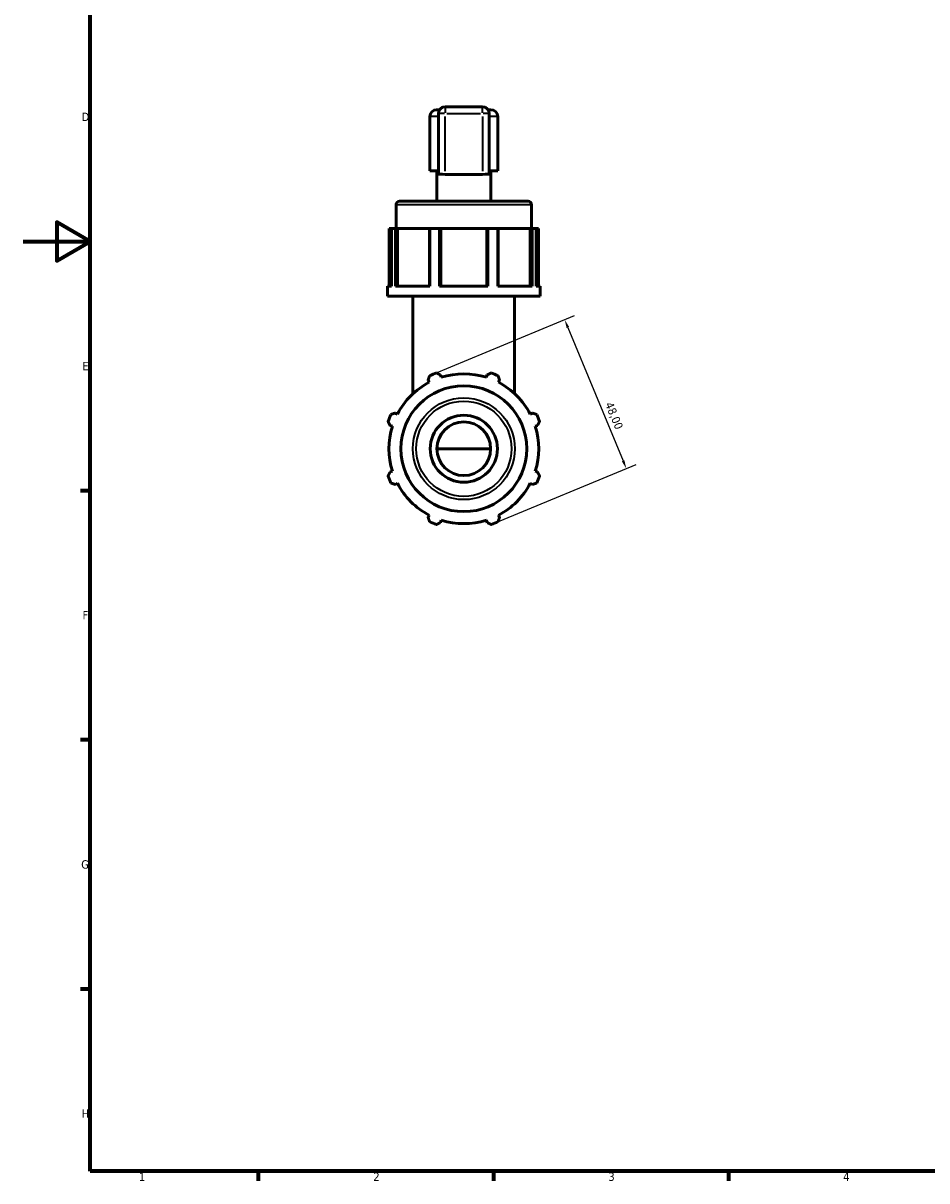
# Model space of a CAD drawing. Header units: millimetres. Extents: x 0 to 894, y 0 to 724.
# Tile 1 of 6: x 0 to 269, y 17 to 362. Entities that reach past the tile are written whole.
import ezdxf

# ---------------------------------------------------------------- set-up
doc = ezdxf.new("R2010")
doc.units = ezdxf.units.MM
for name, color, linetype, lineweight in [('Border (ISO)', 7, 'Continuous', 70), ('Dimension (ISO)', 7, 'Continuous', 25), ('Visible (ISO)', 7, 'Continuous', 50), ('Visible Narrow (ISO)', 7, 'Continuous', 35)]:
    doc.layers.add(name, color=color, linetype=linetype, lineweight=lineweight)
doc.styles.add('Note Text (ISO)', font='tahoma.ttf')
doc.dimstyles.new('Default (ISO)', dxfattribs={"dimtxt": 2.5, "dimasz": 2.5, "dimexe": 3.175, "dimexo": 0, "dimgap": 0.762, "dimtad": 1, "dimrnd": 1e-08, "dimzin": 0, "dimtxsty": 'Note Text (ISO)', "dimcen": 0.09, "dimdle": 10, "dimclrd": 256, "dimclre": 256, "dimclrt": 232, "dimazin": 0, "dimtfac": 1.40208, "dimtmove": 0, "dimatfit": 3, "dimfxl": 1, "dimtolj": 1, "dimtzin": 0, "dimlwd": -1, "dimlwe": -1, "dimarcsym": 0})

# ---------------------------------------------------------------- blocks, each defined once
blk = doc.blocks.new('Borders Default Border')
at = {"layer": 'Border (ISO)'}
for p, q in [((20, 222.75), (17.1, 222.75)), ((20, 148.5), (17.1, 148.5)), ((20, 74.25), (17.1, 74.25)), ((70.08, 20), (70.08, 17.1)), ((140.17, 20), (140.17, 17.1)), ((210.25, 20), (210.25, 17.1))]:
    blk.add_line(p, q, dxfattribs=at)
at = {"layer": 'Border (ISO)', "flags": 128}
for points in [[(20, 20), (20, 574), (821, 574), (821, 20), (20, 20)], [(0, 297), (20, 297), (10, 302.77), (10, 291.23), (20, 297)]]:
    blk.add_lwpolyline(points, dxfattribs=at)
at = {"layer": 'Border (ISO)', "color": 232, "true_color": 0xca0064, "char_height": 2.5, "attachment_point": 7, "style": 'Note Text (ISO)'}
for s, insert in [('D', (17.43, 332.88)), ('E', (17.64, 258.63)), ('F', (17.7, 184.38)), ('G', (17.31, 110.08)), ('H', (17.44, 35.88)), ('1', (34.48, 17.1)), ('2', (104.37, 17.1)), ('3', (174.43, 17.05)), ('4', (244.42, 17.1))]:
    blk.add_mtext(s, dxfattribs=dict(at, insert=insert))
blk = doc.blocks.new('*D10')
at = {"layer": 'Defpoints', "color": 0, "transparency": 16777216}
for p in [(122.16, 257.42), (179.78, 229.33), (140.52, 213.07)]:
    blk.add_point(p, dxfattribs=at)
at = {"layer": 'Dimension (ISO)', "transparency": 16777216}
for p, q in [((122.16, 257.42), (164.35, 274.9)), ((162.37, 271.37), (178.82, 231.64)), ((140.52, 213.07), (182.71, 230.55))]:
    blk.add_line(p, q, dxfattribs=at)
for points in [[(162.75, 271.53), (161.98, 271.21), (161.41, 273.68)], [(179.21, 231.8), (178.44, 231.48), (179.78, 229.33)]]:
    blk.add_solid(points, dxfattribs=at)
at = {"layer": 'Dimension (ISO)', "color": 232, "true_color": 0xca0064, "transparency": 16777216, "insert": (175.7, 249.48), "char_height": 2.5, "attachment_point": 1, "rotation": 292.5, "style": 'Note Text (ISO)'}
blk.add_mtext('\\A1;48,00', dxfattribs=at)

msp = doc.modelspace()

# ---------------------------------------------------------------- linework, layer by layer
at = {"layer": 'Visible (ISO)'}
for p, q in [((123.241, 336.247), (124.086, 336.247)), ((123.766, 335.16), (123.766, 317.078)), ((136.916, 337.16), (125.766, 337.16)), ((138.595, 336.247), (139.441, 336.247)), ((138.916, 317.078), (138.916, 335.16)), ((121.241, 318.067), (121.241, 334.247)), ((141.441, 318.067), (141.441, 334.247)), ((123.766, 318.067), (121.241, 318.067)), ((123.261, 308.977), (123.261, 318.067)), ((141.441, 318.067), (138.916, 318.067)), ((139.421, 308.977), (139.421, 318.067)), ((136.916, 317.009), (125.766, 317.009)), ((111.141, 300.897), (111.141, 307.967)), ((112.151, 308.977), (150.531, 308.977)), ((151.541, 300.897), (151.541, 307.967)), ((109.787, 300.897), (109.07, 300.897)), ((109.07, 300.897), (109.07, 283.727)), ((111.007, 300.897), (109.787, 300.897)), ((109.787, 283.727), (109.787, 300.897)), ((111.007, 300.897), (111.007, 283.727)), ((111.477, 300.897), (111.007, 300.897)), ((111.477, 300.897), (111.528, 300.897)), ((111.477, 283.727), (111.477, 300.897)), ((121.118, 300.897), (111.528, 300.897)), ((111.528, 300.897), (111.528, 283.727)), ((121.192, 300.897), (121.118, 300.897)), ((121.118, 300.897), (121.118, 283.727)), ((124.139, 300.897), (121.192, 300.897)), ((121.192, 283.727), (121.192, 300.897)), ((124.139, 300.897), (124.139, 283.727)), ((124.523, 300.897), (124.139, 300.897)), ((124.523, 283.727), (124.523, 300.897)), ((138.158, 300.897), (124.523, 300.897)), ((138.542, 300.897), (138.158, 300.897)), ((138.158, 300.897), (138.158, 283.727)), ((141.489, 300.897), (138.542, 300.897)), ((138.542, 283.727), (138.542, 300.897)), ((141.489, 300.897), (141.489, 283.727)), ((141.563, 300.897), (141.489, 300.897)), ((151.153, 300.897), (141.563, 300.897)), ((141.563, 283.727), (141.563, 300.897)), ((151.153, 300.897), (151.204, 300.897)), ((151.153, 300.897), (151.153, 283.727)), ((151.674, 300.897), (151.204, 300.897)), ((151.204, 300.897), (151.204, 283.727)), ((152.894, 300.897), (151.674, 300.897)), ((151.674, 283.727), (151.674, 300.897)), ((153.611, 300.897), (152.894, 300.897)), ((152.894, 300.897), (152.894, 283.727)), ((153.611, 300.897), (153.611, 283.727)), ((108.616, 280.697), (108.616, 283.727)), ((109.787, 283.727), (108.616, 283.727)), ((121.192, 283.727), (111.007, 283.727)), ((138.542, 283.727), (124.139, 283.727)), ((151.674, 283.727), (141.489, 283.727)), ((154.066, 283.727), (152.894, 283.727)), ((154.066, 280.697), (154.066, 283.727)), ((154.066, 280.697), (108.616, 280.697)), ((116.191, 251.638), (116.191, 280.697)), ((146.491, 251.638), (146.491, 280.697)), ((120.702, 255.683), (121.034, 255.045)), ((124.629, 256.534), (124.412, 257.22)), ((138.269, 257.22), (138.052, 256.534)), ((141.647, 255.045), (141.979, 255.683)), ((111.542, 245.553), (110.904, 245.885)), ((151.777, 245.885), (151.139, 245.553)), ((109.367, 242.175), (110.054, 241.958)), ((152.627, 241.958), (153.314, 242.175)), ((139.341, 235.247), (123.341, 235.247)), ((110.054, 228.535), (109.367, 228.318)), ((153.314, 228.318), (152.627, 228.535)), ((110.904, 224.608), (111.542, 224.94)), ((151.139, 224.94), (151.777, 224.608)), ((121.034, 215.449), (120.702, 214.81)), ((124.412, 213.273), (124.629, 213.96)), ((138.052, 213.96), (138.269, 213.273)), ((141.979, 214.81), (141.647, 215.449))]:
    msp.add_line(p, q, dxfattribs=at)
for radius in [18.749, 10, 8]:
    msp.add_circle((131.341, 235.247), radius, dxfattribs=at)
for centre, radius, start, end in [((123.241, 334.247), 2, 90, 180), ((125.766, 335.16), 2, 90, 180), ((136.916, 335.16), 2, 0, 90), ((139.441, 334.247), 2, 0, 90), ((112.151, 307.967), 1.01, 90, 180), ((150.531, 307.967), 1.01, 0, 90), ((131.341, 235.247), 24, 109.79198, 115.20802), ((131.341, 235.247), 22.32, 72.5, 107.5), ((131.341, 235.247), 24, 64.79198, 70.20802), ((131.341, 235.247), 22.32, 117.5, 152.5), ((131.341, 235.247), 22.32, 27.5, 62.5), ((131.341, 235.247), 24, 154.79198, 160.20802), ((131.341, 235.247), 24, 19.79198, 25.20802), ((131.341, 235.247), 22.32, 162.5, 197.5), ((131.341, 235.247), 22.32, 342.5, 17.5), ((131.341, 235.247), 24, 199.79198, 205.20802), ((131.341, 235.247), 22.32, 207.5, 242.5), ((131.341, 235.247), 22.32, 297.5, 332.5), ((131.341, 235.247), 24, 334.79198, 340.20802), ((131.341, 235.247), 22.32, 252.5, 287.5), ((131.341, 235.247), 24, 244.79198, 250.20802), ((131.341, 235.247), 24, 289.79198, 295.20802)]:
    msp.add_arc(centre, radius, start, end, dxfattribs=at)
for centre, start_param, end_param in [((125.766, 317.078), 3.1415927, 4.712389), ((136.916, 317.078), 4.712389, 6.2831853)]:
    msp.add_ellipse(centre, major_axis=(2, 0), ratio=0.0349208, start_param=start_param, end_param=end_param, dxfattribs=at)
for points, weights in [([(120.702, 255.683), (120.906, 256.309), (121.119, 256.961)], [1.00492970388, 1.00287124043, 1]), ([(123.214, 257.829), (123.825, 257.518), (124.412, 257.22)], [1, 1.00287124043, 1.00492970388]), ([(138.269, 257.22), (138.856, 257.518), (139.467, 257.829)], [1.00492970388, 1.00287124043, 1]), ([(141.562, 256.961), (141.775, 256.309), (141.979, 255.683)], [1, 1.00287124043, 1.00492970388]), ([(109.626, 245.468), (110.278, 245.681), (110.904, 245.885)], [1, 1.00287124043, 1.00492970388]), ([(151.777, 245.885), (152.403, 245.681), (153.055, 245.468)], [1.00492970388, 1.00287124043, 1]), ([(109.367, 242.175), (109.069, 242.762), (108.758, 243.373)], [1.00492970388, 1.00287124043, 1]), ([(153.923, 243.373), (153.612, 242.762), (153.314, 242.175)], [1, 1.00287124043, 1.00492970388]), ([(108.758, 227.12), (109.069, 227.731), (109.367, 228.318)], [1, 1.00287124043, 1.00492970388]), ([(153.314, 228.318), (153.612, 227.731), (153.923, 227.12)], [1.00492970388, 1.00287124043, 1]), ([(110.904, 224.608), (110.278, 224.812), (109.626, 225.025)], [1.00492970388, 1.00287124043, 1]), ([(153.055, 225.025), (152.403, 224.812), (151.777, 224.608)], [1, 1.00287124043, 1.00492970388]), ([(121.119, 213.532), (120.906, 214.184), (120.702, 214.81)], [1, 1.00287124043, 1.00492970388]), ([(141.979, 214.81), (141.775, 214.184), (141.562, 213.532)], [1.00492970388, 1.00287124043, 1]), ([(124.412, 213.273), (123.825, 212.975), (123.214, 212.664)], [1.00492970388, 1.00287124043, 1]), ([(139.467, 212.664), (138.856, 212.975), (138.269, 213.273)], [1, 1.00287124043, 1.00492970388])]:
    msp.add_rational_spline(points, weights, degree=2, dxfattribs=at)
at = {"layer": 'Visible Narrow (ISO)'}
for p, q in [((125.609, 335.16), (123.772, 335.16)), ((125.766, 337.154), (125.766, 335.317)), ((126.323, 335.16), (136.358, 335.16)), ((136.916, 335.317), (136.916, 337.154)), ((138.909, 335.16), (137.072, 335.16)), ((123.529, 334.247), (121.247, 334.247)), ((125.766, 317.916), (125.766, 334.252)), ((136.916, 334.252), (136.916, 317.916)), ((141.434, 334.247), (139.152, 334.247)), ((151.292, 307.967), (111.389, 307.967))]:
    msp.add_line(p, q, dxfattribs=at)
for radius in [15.168, 14.19]:
    msp.add_circle((131.341, 235.247), radius, dxfattribs=at)

# ---------------------------------------------------------------- block references
msp.add_blockref('Borders Default Border', (0, 0))

# ---------------------------------------------------------------- dimensions: what is measured, and where the dimension line sits
at = {"layer": 'Dimension (ISO)'}
dim = msp.add_linear_dim(base=(179.781, 229.334), p1=(122.156, 257.42), p2=(140.525, 213.074), angle=112.5, dimstyle='Default (ISO)', override={"dimdec": 2, "dimtp": 0, "dimtm": 0, "dimtdec": 2, "dimtofl": 0, "dimatfit": 1}, dxfattribs=at)
dim.commit()
dim.dimension.update_dxf_attribs({"geometry": '*D10', "text_midpoint": (173.658, 244.116), "dimtype": 160})

doc.saveas('drawing.dxf')
